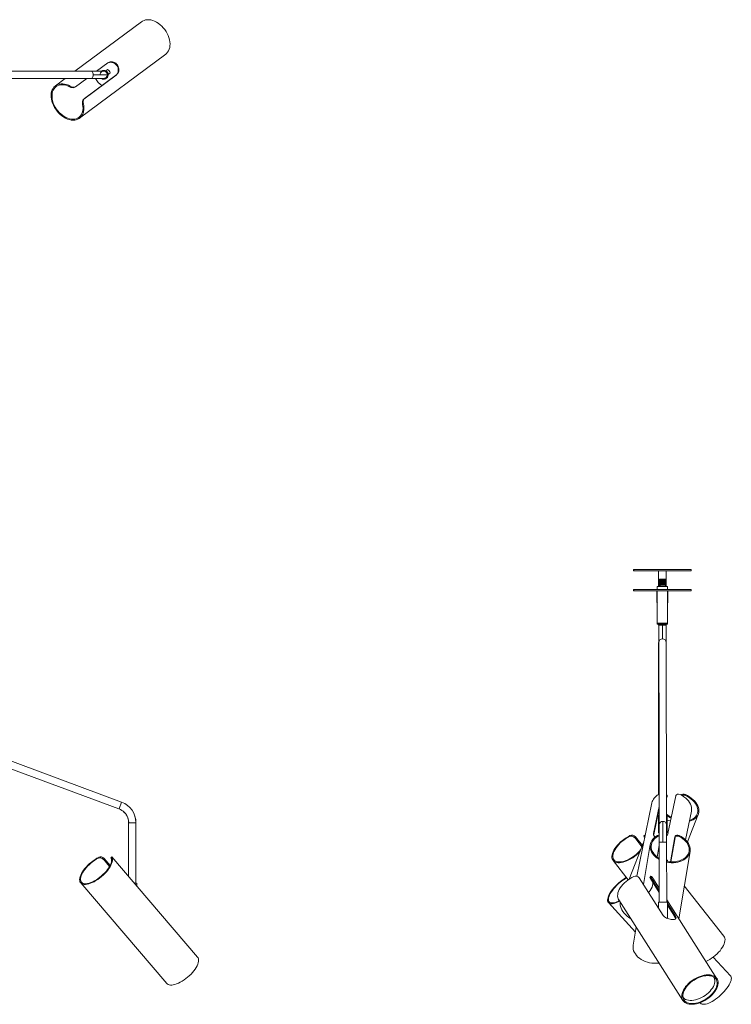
# Model space of a CAD drawing. Header units: millimetres. Extents: x -1604 to 1237, y -736 to 620.
# Tile 7 of 7: x 270 to 1237, y -736 to 602. Entities that reach past the tile are written whole.
import ezdxf

# ---------------------------------------------------------------- set-up
doc = ezdxf.new("R2010")
doc.units = ezdxf.units.MM

msp = doc.modelspace()

# ---------------------------------------------------------------- linework, layer by layer
at = {"color": 7, "linetype": 'Continuous', "lineweight": 15}
for p, q in [((435.3, 599.5), (344.8, 532.1)), ((351.1, 468.2), (468.2, 555.4)), ((374.2, 532.2), (389.6, 543.6)), ((367.7, 532.2), (-277, 531.6)), ((-277, 521.6), (367.7, 522.2)), ((331.4, 522.1), (318.3, 512.4)), ((345.7, 510.9), (360.8, 522.1)), ((356.8, 494.2), (400.7, 526.9)), ((401.6, 527.6), (357.7, 494.9)), ((369.4, 527.2), (389, 527.2)), ((386.6, 532.7), (389.1, 534.6)), ((388.9, 526.2), (389, 527.2)), ((389, 527.2), (389, 527.3)), ((392.7, 529.7), (390, 527.7)), ((392.7, 529.7), (390, 527.7)), ((390, 527.3), (390, 527.3)), ((400.7, 526.9), (401.6, 527.6)), ((337.4, 511), (338.4, 511.7)), ((345.7, 510.9), (344.8, 510.3)), ((356.3, 487.6), (355.3, 486.9)), ((357.7, 494.9), (356.8, 494.2)), ((1182.5, -145.2), (1104.2, -145.3)), ((1104.2, -147.3), (1104.2, -145.3)), ((1182.5, -147.2), (1104.2, -147.3)), ((1104.5, -145.3), (1104.5, -147.3)), ((1138, -147.2), (1138, -168.4)), ((1138.1, -147.2), (1138.1, -168.4)), ((1138.2, -147.2), (1138.2, -168.4)), ((1148.7, -168.4), (1148.7, -147.2)), ((1182.5, -145.2), (1182.5, -147.2)), ((1139.5, -158.4), (1147.5, -158.4)), ((1139.5, -158.7), (1139.5, -158.4)), ((1139.5, -158.4), (1139.5, -158.9)), ((1139.5, -158.9), (1139.5, -158.7)), ((1139.5, -158.9), (1139.5, -159.1)), ((1147.5, -158.4), (1147.5, -158.6)), ((1104.3, -172.5), (1182.5, -172.4)), ((1104.3, -174.5), (1104.3, -172.5)), ((1104.5, -174.5), (1104.5, -172.5)), ((1136.3, -168.4), (1136.3, -172.4)), ((1136.3, -168.4), (1136.3, -172.4)), ((1136.3, -168.4), (1150.5, -168.4)), ((1136.4, -168.4), (1136.4, -172.4)), ((1136.4, -168.4), (1136.4, -172.4)), ((1136.4, -168.4), (1136.4, -172.4)), ((1136.5, -168.4), (1136.5, -172.4)), ((1139.5, -168.4), (1139.5, -166.9)), ((1139.5, -167), (1139.5, -166.9)), ((1139.5, -166.9), (1139.5, -167)), ((1139.5, -167.1), (1139.5, -168.4)), ((1139.5, -167.2), (1139.5, -167.1)), ((1139.5, -167.1), (1139.5, -167.2)), ((1147.5, -166.6), (1147.5, -168.4)), ((1147.5, -166.6), (1147.5, -166.6)), ((1150.5, -172.4), (1150.5, -168.4)), ((1182.5, -174.4), (1182.5, -172.4)), ((1182.5, -174.4), (1104.3, -174.5)), ((1135.8, -175.2), (1135.8, -189.2)), ((1136.5, -175.2), (1135.8, -175.2)), ((1135.9, -175.2), (1135.9, -189.2)), ((1136, -175.2), (1136, -189.2)), ((1136.3, -174.4), (1136.3, -175.2)), ((1136.3, -174.4), (1136.3, -175.2)), ((1136.4, -174.4), (1136.4, -175.2)), ((1136.4, -174.4), (1136.4, -175.2)), ((1136.4, -174.4), (1136.4, -175.2)), ((1136.5, -174.4), (1136.5, -219.4)), ((1150.5, -219.4), (1150.5, -174.4)), ((1151, -175.2), (1150.5, -175.2)), ((1151, -189.2), (1151, -175.2)), ((1136.3, -190), (1136.4, -219.4)), ((1136.3, -190.1), (1136.3, -219.4)), ((1136.4, -190), (1136.4, -219.4)), ((1136.4, -190.1), (1136.4, -219.4)), ((1136.5, -190.1), (1136.5, -219.4)), ((1150.7, -189.9), (1150.7, -189.9)), ((408.2, -461.5), (-259.2, -213.6)), ((-262.7, -223), (404.7, -470.8)), ((1136.3, -218.4), (1150.5, -218.4)), ((1136.4, -219.4), (1136.3, -219.4)), ((1136.5, -219.4), (1136.4, -219.4)), ((1150.5, -219.4), (1136.5, -219.4)), ((1138.3, -219.4), (1138.3, -221.1)), ((1138.4, -219.4), (1138.4, -221.1)), ((1138.4, -219.4), (1138.5, -221.1)), ((1138.4, -219.4), (1138.4, -221.1)), ((1138.5, -219.4), (1138.5, -221.1)), ((1138.5, -219.4), (1138.5, -221.1)), ((1143.5, -221), (1143.6, -239.8)), ((1148.5, -221), (1148.5, -219.4)), ((1138.4, -244.5), (1138.3, -380.9)), ((1138.3, -244.5), (1138.3, -314.9)), ((1138.4, -244.5), (1138.4, -276.7)), ((1138.5, -244.5), (1138.8, -381)), ((1138.5, -244.5), (1138.9, -436.7)), ((1138.6, -244.5), (1139.1, -492.4)), ((1149.1, -492.4), (1148.6, -244.5)), ((1138.3, -404.4), (1138.3, -451.3)), ((1138.8, -404.4), (1138.9, -481.2)), ((1138.9, -451.1), (1138, -451.4)), ((1149, -456), (1149.8, -454.1)), ((1149.9, -452.6), (1149.5, -451.4)), ((1161.5, -452.9), (1151, -504.2)), ((1174.6, -451.3), (1175, -452.6)), ((1128.9, -462.6), (1108.5, -562.4)), ((1131.4, -504.2), (1138.9, -467.7)), ((1139, -460.1), (1139, -506.6)), ((404.8, -470.8), (404.7, -470.8)), ((1138.9, -470), (1131.6, -505.4)), ((1137.9, -481.2), (1137.9, -503.2)), ((1137.9, -481.2), (1139, -481.2)), ((1149.1, -481.2), (1149.9, -481.2)), ((1149.9, -503.2), (1149.9, -481.2)), ((1174.8, -512.7), (1182.8, -473.7)), ((1177.4, -515.5), (1192.1, -478.2)), ((416.5, -482.6), (416.7, -483.2)), ((417.8, -489.6), (417.8, -562.9)), ((417.8, -489.6), (427.8, -489.6)), ((427.8, -571.5), (427.8, -489.6)), ((1144.1, -515.8), (1144.1, -487.7)), ((1098.4, -508.4), (1099.3, -507.1)), ((1106.7, -508.7), (1105.9, -509.8)), ((1106.7, -508.7), (1116.2, -520.7)), ((1119.1, -506.5), (1118.2, -507.8)), ((1118.8, -508.4), (1118.5, -508.1)), ((1119.7, -507.1), (1118.8, -508.4)), ((1119.3, -509.5), (1118.8, -508.4)), ((1119.8, -507.2), (1119.6, -507)), ((1119.6, -507), (1119.7, -507.1)), ((1119.8, -507.2), (1119.7, -507.1)), ((1131.6, -505.4), (1131.4, -504.2)), ((1131.6, -505.4), (1131.5, -506.4)), ((1136.8, -508.4), (1136.6, -507.1)), ((1139, -503.2), (1137.9, -503.2)), ((1149.9, -503.2), (1149.2, -503.2)), ((1154.6, -542.8), (1160.4, -508.6)), ((1160.4, -508.6), (1160.6, -509.8)), ((1166.2, -507), (1166.4, -508.4)), ((1117.9, -516.5), (1098.2, -566.3)), ((1115.6, -522.2), (1105.9, -509.8)), ((1126.8, -519.3), (1117.7, -573.5)), ((1136.4, -536.3), (1139.1, -519.9)), ((1139, -520.5), (1139.1, -538.1)), ((1139.1, -515.8), (1139.2, -597.7)), ((1149.2, -597.7), (1149.1, -515.8)), ((1160.6, -509.8), (1155, -542.8)), ((1165.6, -620), (1181.1, -528.5)), ((376.2, -537.9), (377.2, -536.6)), ((384.5, -538.1), (383.6, -539.3)), ((391.9, -549), (383.6, -539.3)), ((384.5, -538.1), (392.6, -547.6)), ((394.8, -536), (393.8, -537.3)), ((395.1, -536.6), (394.1, -537.9)), ((511.4, -672.3), (394.8, -536.1)), ((1076.3, -540.9), (1096.9, -567.2)), ((1149.2, -540.4), (1150.1, -540.4)), ((1150.1, -542.2), (1150.1, -540.4)), ((352.6, -571.3), (469.6, -708)), ((428.8, -575.7), (428.8, -571.5)), ((1144.5, -615.6), (1111.8, -564.4)), ((1127.3, -562.4), (1126.6, -563.6)), ((1127.9, -564.3), (1127.2, -565.5)), ((1139.2, -584.3), (1127.2, -565.5)), ((1127.9, -564.3), (1139.2, -582.1)), ((1139.2, -578.6), (1130.4, -564.9)), ((1226.9, -643.7), (1173.1, -575.2)), ((1070, -598.2), (1106.7, -638.3)), ((1084.1, -594.4), (1171.2, -731.2)), ((1138.2, -597.7), (1138.2, -605.8)), ((1138.2, -597.7), (1150.2, -597.7)), ((1217.6, -701.6), (1149.2, -594.3)), ((1150.2, -619.7), (1150.2, -597.7)), ((1150.2, -599.4), (1160.6, -615.6)), ((1159.9, -616.8), (1150.2, -601.6)), ((1160.6, -615.6), (1159.9, -616.8)), ((1107.8, -631.7), (1103.7, -656.1)), ((1235.9, -697.8), (1212.5, -672.2)), ((1213.3, -699.5), (1213.3, -699.4)), ((1171.1, -726.3), (1171.2, -726.4)), ((1194.7, -734.2), (1195.4, -734.9))]:
    msp.add_line(p, q, dxfattribs=at)
at = {"color": 8, "linetype": 'Continuous', "lineweight": 15}
for p, q in [((1135.9, -189.2), (1135.8, -189.2)), ((1136.5, -189.2), (1136, -189.2)), ((1136, -189.2), (1136, -189.2)), ((1151, -189.2), (1150.5, -189.2)), ((1138.4, -221.1), (1138.3, -221.1)), ((1138.5, -221.1), (1138.4, -221.1)), ((1138.4, -221.1), (1138.4, -221.1)), ((1148.5, -221), (1138.5, -221.1)), ((1138.5, -221.1), (1138.5, -221.1)), ((1138.5, -221.1), (1138.5, -221.1)), ((1138.8, -380.4), (1138.8, -381)), ((1138.3, -404.4), (1138.8, -404.4)), ((1138.8, -404.4), (1138.9, -404.4)), ((1139, -436.1), (1138.9, -436.7)), ((404.8, -470.8), (408.2, -461.5)), ((1139, -460.1), (1139, -460.1)), ((1139.1, -515.8), (1149.1, -515.8))]:
    msp.add_line(p, q, dxfattribs=at)
at = {"color": 7, "linetype": 'Continuous', "lineweight": 15, "flags": 128}
for points in [[(466.9, 588.7), (464.9, 591.1), (462.8, 593.4), (460.5, 595.4), (458.1, 597.3), (455.6, 598.8), (453.1, 600.1), (450.5, 601.1), (448, 601.8), (445.5, 602.2), (443.1, 602.2), (440.8, 601.9), (438.7, 601.3), (436.7, 600.4), (435.3, 599.5)], [(468.2, 555.4), (469.4, 556.4), (470.8, 558.1), (472, 559.9), (473, 562), (473.6, 564.4), (474, 566.8), (474.1, 569.4), (473.8, 572.2), (473.3, 575), (472.6, 577.8), (471.5, 580.6), (470.2, 583.4), (468.6, 586.1), (466.9, 588.7)], [(400.7, 526.9), (401.6, 527.7), (402.3, 528.8), (403.4, 531.4), (403.6, 532.9), (403.7, 534.6), (403.4, 536.2), (402.9, 537.9), (401.7, 540.1), (400.6, 541.3), (399.3, 542.4), (398, 543.2), (396.5, 543.8), (395, 544.2), (393.4, 544.3), (391.9, 544.2), (390.5, 543.9), (388.7, 543)], [(401.6, 527.6), (402.4, 528.4), (403.2, 529.5), (403.8, 530.7), (404.3, 532.1), (404.5, 533.6), (404.5, 535.3), (404.2, 536.9), (403.7, 538.6), (402.5, 540.7), (401.4, 541.9), (400.2, 543), (398.8, 543.8), (397.3, 544.4), (395.8, 544.8), (394.3, 544.9), (392.7, 544.8), (391.3, 544.5), (389.6, 543.6)], [(381.5, 532), (381.4, 532.1), (380.4, 532.2), (378.5, 532.2), (375.8, 532.2), (372.2, 532.2), (367.7, 532.2)], [(367.7, 522.2), (372.5, 522.2), (376.3, 522.2), (379, 522.2), (381, 522.2), (383, 522.2), (385, 522.5), (386.2, 522.9), (387.3, 523.7), (388.3, 524.8), (388.9, 526.3)], [(338.4, 511.7), (335.9, 513), (333.3, 514), (330.8, 514.6), (328.3, 515), (326, 515), (323.7, 514.7), (321.5, 514.1), (319.6, 513.2), (317.8, 512), (316.3, 510.5), (315, 508.7), (313.9, 506.8), (313.1, 504.5), (312.6, 502.1), (312.4, 499.6), (312.5, 496.9), (312.8, 494.2), (313.5, 491.4), (314.4, 488.5), (315.6, 485.8), (317, 483), (318.7, 480.4), (320.6, 477.9), (322.6, 475.5), (324.8, 473.3), (327.2, 471.4), (329.6, 469.7), (332.1, 468.3), (334.6, 467.1), (337.2, 466.3), (339.7, 465.8), (342.1, 465.6), (344.5, 465.7), (346.7, 466.1), (348.7, 466.8), (350.6, 467.9), (352.3, 469.2), (353.7, 470.8), (354.9, 472.7), (355.9, 474.8), (356.5, 477.1), (356.9, 479.6), (357, 482.2), (356.8, 484.9), (356.3, 487.6)], [(337.4, 511), (334.9, 512.1), (332.5, 513), (330, 513.5), (327.6, 513.7), (325.4, 513.6), (323.2, 513.1), (321.2, 512.4), (319.4, 511.3), (317.8, 510), (316.5, 508.4), (315.3, 506.5), (314.5, 504.4), (313.9, 502.1), (313.7, 499.7), (313.7, 497.1), (314, 494.4), (314.5, 491.7), (315.4, 488.9), (316.5, 486.2), (317.9, 483.5), (319.5, 481), (321.4, 478.5), (323.4, 476.2), (325.5, 474.1), (327.8, 472.2), (330.2, 470.6), (332.6, 469.3), (335.1, 468.2), (337.6, 467.5), (340, 467), (342.4, 466.9), (344.6, 467.1), (346.7, 467.6), (348.7, 468.5), (350.4, 469.6), (352, 471), (353.3, 472.7), (354.3, 474.6), (355.1, 476.8), (355.6, 479.1), (355.8, 481.6), (355.7, 484.2), (355.3, 486.9)], [(344.8, 510.3), (343.7, 509.8), (342.3, 509.6), (340.8, 509.8), (339.2, 510.2), (337.4, 511)], [(338.4, 511.7), (340.2, 510.9), (342.3, 510.3), (344, 510.3), (345.3, 510.7), (345.7, 510.9)], [(355.3, 486.9), (355.1, 488.1), (355.1, 489.4), (355.2, 491.2), (355.7, 492.8), (356.4, 493.9), (356.8, 494.2)], [(357.7, 494.9), (356.8, 494), (356.3, 492.7), (356, 491.1), (356, 489.4), (356.3, 487.6)], [(1147.3, -158.4), (1146.9, -158.4), (1145.5, -158.5), (1143.9, -158.6), (1142.2, -158.6), (1140.7, -158.7), (1139.5, -158.7)], [(1147.5, -158.6), (1146.7, -158.6), (1145.8, -158.6), (1144.6, -158.7), (1143.5, -158.7), (1142.3, -158.8), (1141.2, -158.8), (1140.2, -158.8), (1139.5, -158.9)], [(1147.5, -158.8), (1146.8, -158.9), (1145.9, -158.9), (1144.7, -159), (1143.5, -159), (1142.2, -159.1), (1141, -159.1), (1140.1, -159.2), (1139.5, -159.2)], [(1139.5, -159.2), (1139.5, -159.1), (1139.5, -159), (1139.5, -158.9)], [(1139.5, -159.1), (1139.5, -159.1), (1139.5, -159.2), (1139.5, -159.3)], [(1139.5, -159.9), (1139.5, -159.6), (1139.5, -159.4), (1139.5, -159.2)], [(1139.5, -159.3), (1139.5, -159.6), (1139.5, -159.8), (1139.5, -160.1)], [(1147.5, -159.6), (1146.2, -159.6), (1144.9, -159.7), (1143.5, -159.7), (1142.1, -159.8), (1140.8, -159.8), (1139.5, -159.9)], [(1147.5, -159.8), (1146.8, -159.9), (1145.9, -159.9), (1144.7, -160), (1143.5, -160), (1142.2, -160.1), (1141, -160.1), (1140.1, -160.2), (1139.5, -160.2)], [(1139.5, -160.2), (1139.5, -160.1), (1139.5, -160), (1139.5, -159.9)], [(1139.5, -160.1), (1139.5, -160.1), (1139.5, -160.2), (1139.5, -160.3)], [(1139.5, -160.9), (1139.5, -160.6), (1139.5, -160.4), (1139.5, -160.2)], [(1139.5, -160.3), (1139.5, -160.6), (1139.5, -160.8), (1139.5, -161.1)], [(1147.5, -160.6), (1146.2, -160.6), (1144.9, -160.7), (1143.5, -160.7), (1142.1, -160.8), (1140.8, -160.8), (1139.5, -160.9)], [(1147.5, -158.6), (1147.5, -158.6), (1147.5, -158.7), (1147.5, -158.8)], [(1147.5, -158.8), (1147.5, -159.1), (1147.5, -159.3), (1147.5, -159.6)], [(1147.5, -159.6), (1147.5, -159.6), (1147.5, -159.7), (1147.5, -159.8)], [(1147.5, -159.8), (1147.5, -160.1), (1147.5, -160.3), (1147.5, -160.6)], [(1147.5, -160.6), (1147.5, -160.6), (1147.5, -160.7), (1147.5, -160.8)], [(1147.5, -160.8), (1146.8, -160.9), (1145.9, -160.9), (1144.7, -161), (1143.5, -161), (1142.2, -161.1), (1141, -161.1), (1140.1, -161.2), (1139.5, -161.2)], [(1139.5, -161.2), (1139.5, -161.1), (1139.5, -161), (1139.5, -160.9)], [(1139.5, -161.1), (1139.5, -161.1), (1139.5, -161.2), (1139.5, -161.3)], [(1139.5, -161.9), (1139.5, -161.6), (1139.5, -161.4), (1139.5, -161.2)], [(1139.5, -161.3), (1139.5, -161.6), (1139.5, -161.8), (1139.5, -162.1)], [(1147.5, -161.6), (1146.2, -161.6), (1144.9, -161.7), (1143.5, -161.7), (1142.1, -161.8), (1140.8, -161.8), (1139.5, -161.9)], [(1147.5, -161.8), (1146.8, -161.9), (1145.9, -161.9), (1144.7, -162), (1143.5, -162), (1142.2, -162.1), (1141, -162.1), (1140.1, -162.2), (1139.5, -162.2)], [(1139.5, -162.2), (1139.5, -162.1), (1139.5, -162), (1139.5, -161.9)], [(1139.5, -162.1), (1139.5, -162.1), (1139.5, -162.2), (1139.5, -162.3)], [(1139.5, -162.9), (1139.5, -162.6), (1139.5, -162.4), (1139.5, -162.2)], [(1139.5, -162.3), (1139.5, -162.6), (1139.5, -162.8), (1139.5, -163.1)], [(1147.5, -162.6), (1146.2, -162.6), (1144.9, -162.7), (1143.5, -162.7), (1142.1, -162.8), (1140.8, -162.8), (1139.5, -162.9)], [(1139.5, -163.2), (1140.1, -163.2), (1141, -163.1), (1142.2, -163.1), (1143.5, -163), (1144.7, -163), (1145.9, -162.9), (1146.8, -162.9), (1147.5, -162.8)], [(1139.5, -163.2), (1139.5, -163.1), (1139.5, -163), (1139.5, -162.9)], [(1139.5, -163.1), (1139.5, -163.1), (1139.5, -163.2), (1139.5, -163.3)], [(1139.5, -163.9), (1139.5, -163.6), (1139.5, -163.4), (1139.5, -163.2)], [(1139.5, -163.3), (1139.5, -163.6), (1139.5, -163.8), (1139.5, -164.1)], [(1139.5, -163.9), (1140.8, -163.8), (1142.1, -163.8), (1143.5, -163.7), (1144.9, -163.7), (1146.2, -163.6), (1147.5, -163.6)], [(1139.5, -164.2), (1140.1, -164.2), (1141, -164.1), (1142.2, -164.1), (1143.5, -164), (1144.7, -164), (1145.9, -163.9), (1146.8, -163.9), (1147.5, -163.8)], [(1139.5, -164.2), (1139.5, -164.1), (1139.5, -164), (1139.5, -163.9)], [(1139.5, -164.1), (1139.5, -164.1), (1139.5, -164.2), (1139.5, -164.3)], [(1139.5, -164.9), (1139.5, -164.6), (1139.5, -164.4), (1139.5, -164.2)], [(1139.5, -164.3), (1139.5, -164.6), (1139.5, -164.8), (1139.5, -165.1)], [(1139.5, -164.9), (1140.8, -164.8), (1142.1, -164.8), (1143.5, -164.7), (1144.9, -164.7), (1146.2, -164.6), (1147.5, -164.6)], [(1139.5, -165.2), (1140.1, -165.2), (1141, -165.1), (1142.2, -165.1), (1143.5, -165), (1144.7, -165), (1145.9, -164.9), (1146.8, -164.9), (1147.5, -164.8)], [(1139.5, -165.2), (1139.5, -165.1), (1139.5, -165), (1139.5, -164.9)], [(1139.5, -165.1), (1139.5, -165.1), (1139.5, -165.2), (1139.5, -165.3)], [(1139.5, -165.9), (1139.5, -165.6), (1139.5, -165.4), (1139.5, -165.2)], [(1139.5, -165.3), (1139.5, -165.6), (1139.5, -165.8), (1139.5, -166.1)], [(1139.5, -165.9), (1140.8, -165.8), (1142.1, -165.8), (1143.5, -165.7), (1144.9, -165.7), (1146.2, -165.6), (1147.5, -165.6)], [(1139.5, -166.2), (1140.1, -166.2), (1141, -166.1), (1142.2, -166.1), (1143.5, -166), (1144.7, -166), (1145.9, -165.9), (1146.8, -165.9), (1147.5, -165.8)], [(1139.5, -166.2), (1139.5, -166.1), (1139.5, -166), (1139.5, -165.9)], [(1139.5, -166.1), (1139.5, -166.1), (1139.5, -166.2), (1139.5, -166.3)], [(1139.5, -166.9), (1139.5, -166.6), (1139.5, -166.4), (1139.5, -166.2)], [(1139.5, -166.3), (1139.5, -166.6), (1139.5, -166.8), (1139.5, -167.1)], [(1139.5, -166.9), (1139.7, -166.9), (1140.7, -166.9), (1142, -166.8), (1143.7, -166.8), (1145.3, -166.7), (1146.7, -166.6), (1147.5, -166.6)], [(1139.5, -166.9), (1140.2, -166.8), (1141.2, -166.8), (1142.3, -166.8), (1143.5, -166.7), (1144.6, -166.7), (1145.8, -166.6), (1146.7, -166.6), (1147.5, -166.6)], [(1147.5, -160.8), (1147.5, -161.1), (1147.5, -161.3), (1147.5, -161.6)], [(1147.5, -161.6), (1147.5, -161.6), (1147.5, -161.7), (1147.5, -161.8)], [(1147.5, -161.8), (1147.5, -162.1), (1147.5, -162.3), (1147.5, -162.6)], [(1147.5, -162.6), (1147.5, -162.6), (1147.5, -162.7), (1147.5, -162.8)], [(1147.5, -162.8), (1147.5, -163.1), (1147.5, -163.3), (1147.5, -163.6)], [(1147.5, -163.6), (1147.5, -163.6), (1147.5, -163.7), (1147.5, -163.8)], [(1147.5, -163.8), (1147.5, -164.1), (1147.5, -164.3), (1147.5, -164.6)], [(1147.5, -164.6), (1147.5, -164.6), (1147.5, -164.7), (1147.5, -164.8)], [(1147.5, -164.8), (1147.5, -165.1), (1147.5, -165.3), (1147.5, -165.6)], [(1147.5, -165.6), (1147.5, -165.6), (1147.5, -165.7), (1147.5, -165.8)], [(1147.5, -165.8), (1147.5, -166.1), (1147.5, -166.3), (1147.5, -166.6)], [(1136, -189.2), (1136.1, -189.6), (1136.3, -190)], [(1138.4, -221.1), (1138.4, -225.7), (1138.4, -229.4), (1138.4, -231.3), (1138.4, -232.8), (1138.4, -234.1), (1138.4, -236.4), (1138.4, -239.2), (1138.4, -242.1), (1138.4, -244.5)], [(1138.4, -221.1), (1138.4, -225.7), (1138.4, -229.4), (1138.4, -231.3), (1138.4, -232.8), (1138.4, -234.1), (1138.4, -236.4), (1138.4, -239.2), (1138.4, -242.1), (1138.4, -244.5)], [(1138.5, -221.1), (1138.5, -225.7), (1138.5, -229.4), (1138.5, -231.3), (1138.5, -232.9), (1138.5, -234.1), (1138.6, -236.4), (1138.6, -239.2), (1138.6, -242.1), (1138.6, -244.5)], [(1148.4, -244.5), (1148.4, -242.1), (1148.4, -239.2), (1148.4, -236.4), (1148.4, -234.1), (1148.4, -232.8), (1148.4, -231.3), (1148.4, -229.4), (1148.4, -225.7), (1148.4, -221)], [(1148.4, -244.5), (1148.4, -242.1), (1148.4, -239.2), (1148.4, -236.4), (1148.4, -234.1), (1148.4, -232.8), (1148.4, -231.3), (1148.4, -229.4), (1148.4, -225.7), (1148.4, -221)], [(1148.6, -244.5), (1148.6, -242.1), (1148.6, -239.2), (1148.6, -236.4), (1148.5, -234.1), (1148.5, -232.8), (1148.5, -231.3), (1148.5, -229.4), (1148.5, -225.7), (1148.5, -221)], [(1138.3, -380.9), (1138.3, -383.4), (1138.3, -386.2), (1138.3, -389), (1138.3, -391.4), (1138.3, -392.6), (1138.3, -394.1), (1138.3, -396), (1138.3, -399.8), (1138.3, -404.4)], [(1138.8, -381), (1138.8, -383.4), (1138.8, -386.2), (1138.8, -389), (1138.8, -391.4), (1138.8, -392.6), (1138.8, -394.1), (1138.8, -396.1), (1138.8, -399.8), (1138.8, -404.4)], [(1138.9, -436.7), (1138.9, -439.1), (1139, -442), (1139, -444.8), (1139, -447.1), (1139, -448.3), (1139, -449.8), (1139, -451.8), (1139, -455.5), (1139, -460.1)], [(1149, -450.9), (1149.1, -450.9), (1149.5, -451.5)], [(1149.8, -454.1), (1150, -453.1), (1149.8, -452.4), (1149.2, -452), (1149, -452)], [(1167.5, -451.3), (1165.5, -450.8), (1163.7, -450.9), (1162.4, -451.5), (1161.7, -452.5), (1161.5, -452.9)], [(1167.5, -451.3), (1170.2, -452.7), (1172.7, -454.2), (1175.1, -456), (1177.1, -457.9), (1178.9, -459.9), (1180.4, -462), (1181.6, -464.2), (1182.4, -466.5), (1182.9, -468.8), (1183.1, -471), (1182.8, -473.3), (1182.8, -473.7)], [(1168.6, -451.9), (1168.6, -451.9), (1169.7, -451.2), (1171.1, -450.8), (1172.8, -450.8), (1174.6, -451.3)], [(1179.9, -487.5), (1180.4, -487.4), (1182.9, -486.6), (1185.2, -485.6), (1187.2, -484.4), (1188.9, -482.9), (1190.4, -481.3), (1191.6, -479.5), (1192.4, -477.5), (1192.9, -475.4), (1193, -473.3), (1192.8, -471), (1192.3, -468.8), (1191.4, -466.5), (1190.2, -464.2), (1188.7, -462), (1186.9, -459.9), (1184.9, -457.8), (1182.6, -456), (1180.1, -454.2), (1177.4, -452.7), (1174.6, -451.3)], [(1180.2, -486.2), (1182.3, -485.5), (1184.4, -484.5), (1186.4, -483.3), (1188, -481.8), (1189.4, -480.2), (1190.4, -478.4), (1191.1, -476.4), (1191.5, -474.4), (1191.5, -472.2), (1191.2, -470), (1190.6, -467.8), (1189.6, -465.6), (1188.3, -463.4), (1186.7, -461.3), (1184.8, -459.3), (1182.7, -457.4), (1180.3, -455.6), (1177.7, -454), (1175, -452.6)], [(427.7, -489.6), (427.3, -484.4), (425.9, -479.1)], [(1138.9, -480.7), (1138.3, -480.2), (1137, -479.1)], [(416.7, -483.2), (417.5, -486.1), (417.9, -489.6)], [(1139.1, -492.4), (1139.1, -494.8), (1139.1, -497.7), (1139.1, -500.5), (1139.1, -502.8), (1139.1, -504), (1139.1, -505.5), (1139.1, -507.5), (1139.1, -511.2), (1139.1, -515.8)], [(1149.1, -515.8), (1149.1, -511.2), (1149.1, -507.5), (1149.1, -505.5), (1149.1, -504), (1149.1, -502.8), (1149.1, -500.5), (1149.1, -497.7), (1149.1, -494.8), (1149.1, -492.4)], [(1154.6, -486.8), (1151.7, -486.3), (1149.9, -485.9)], [(1099.3, -507.1), (1096.7, -508.5), (1094.1, -510), (1091.5, -511.8), (1089, -513.7), (1086.6, -515.7), (1084.4, -517.8), (1082.3, -520), (1080.5, -522.3), (1078.9, -524.6), (1077.5, -526.9), (1076.4, -529.1), (1075.5, -531.3), (1075, -533.4), (1074.8, -535.3), (1074.8, -537.1), (1075.2, -538.8), (1075.8, -540.2), (1076.8, -541.4), (1078, -542.4), (1079.5, -543.2), (1081.2, -543.7), (1083.1, -544), (1085.2, -544), (1087.5, -543.7), (1089.9, -543.2), (1092.5, -542.4), (1095.1, -541.4), (1097.7, -540.2), (1100.4, -538.7), (1103, -537.1), (1105.5, -535.3), (1108, -533.3), (1110.3, -531.2), (1112.4, -529.1), (1113.3, -528.1)], [(1098.4, -508.4), (1095.9, -509.8), (1093.3, -511.4), (1090.8, -513.2), (1088.4, -515.1), (1086.2, -517.1), (1084.1, -519.2), (1082.2, -521.4), (1080.5, -523.7), (1079.1, -525.9), (1077.9, -528.1), (1077, -530.2), (1076.4, -532.3), (1076.1, -534.2), (1076, -536), (1076.3, -537.6), (1076.9, -539.1), (1077.8, -540.3), (1078.9, -541.3), (1080.4, -542.1), (1082, -542.6), (1083.9, -542.9), (1086, -542.9), (1088.2, -542.6), (1090.6, -542.1), (1093, -541.3), (1095.6, -540.3), (1098.2, -539.1), (1100.7, -537.6), (1103.3, -536), (1105.7, -534.2), (1108.1, -532.2), (1110.3, -530.2), (1112.3, -528), (1114.2, -525.8), (1114.2, -525.8)], [(1118.3, -507.8), (1118.3, -507.8), (1118.2, -507.9), (1118.5, -508.5), (1119.2, -509.4), (1119.3, -509.6)], [(1119.1, -506.5), (1119.2, -506.6), (1119.4, -506.7)], [(1136.6, -507.1), (1134.3, -508.4), (1132.3, -510), (1130.5, -511.7), (1129.1, -513.6), (1128, -515.6), (1127.2, -517.8), (1126.7, -520), (1126.6, -522.3), (1126.9, -524.5), (1127.5, -526.8), (1128.5, -529.1), (1129.8, -531.2), (1131.4, -533.3), (1133.3, -535.2), (1135.4, -537.1), (1137.9, -538.7), (1139.2, -539.4)], [(1136.8, -508.4), (1134.7, -509.8), (1132.8, -511.4), (1131.2, -513.1), (1129.9, -515), (1129, -517.1), (1128.4, -519.2), (1128.1, -521.4), (1128.2, -523.6), (1128.7, -525.8), (1129.5, -528), (1130.7, -530.2), (1132.1, -532.2), (1133.9, -534.2), (1136, -536), (1138.3, -537.6), (1139.1, -538.1)], [(1136.6, -507.1), (1138.2, -506.5), (1139.1, -506.6)], [(1139.1, -507.8), (1138.3, -507.8), (1136.8, -508.4)], [(1149.1, -542), (1149.3, -542), (1152.3, -542.5), (1155.3, -542.8), (1158.3, -542.8), (1161.3, -542.5), (1164.1, -542), (1166.8, -541.2), (1169.4, -540.2), (1171.7, -539), (1173.8, -537.5), (1175.6, -535.9), (1177.1, -534.1), (1178.3, -532.2), (1179.1, -530.1), (1179.6, -528), (1179.8, -525.8), (1179.6, -523.5), (1179, -521.3), (1178.1, -519.1), (1176.9, -517), (1175.3, -515), (1173.5, -513.1), (1171.3, -511.3), (1169, -509.8), (1166.4, -508.4)], [(1149.2, -543.1), (1149.2, -543.1), (1152.3, -543.6), (1155.4, -543.9), (1158.5, -543.9), (1161.5, -543.6), (1164.5, -543.1), (1167.3, -542.3), (1169.9, -541.3), (1172.3, -540.1), (1174.5, -538.6), (1176.4, -537), (1178, -535.2), (1179.3, -533.2), (1180.3, -531.2), (1181, -529), (1181.2, -526.8), (1181.2, -524.5), (1180.8, -522.2), (1180, -519.9), (1178.9, -517.7), (1177.4, -515.6), (1175.7, -513.6), (1173.7, -511.7), (1171.4, -509.9), (1168.9, -508.4), (1166.2, -507)], [(1160.4, -508.6), (1160.9, -507.6), (1161.7, -506.9), (1163, -506.5), (1164.5, -506.5), (1166.2, -507)], [(1166.4, -508.4), (1165.3, -507.9), (1164.1, -507.7), (1162.6, -507.8), (1161.4, -508.4), (1160.7, -509.4), (1160.6, -509.8)], [(377.2, -536.6), (374.7, -537.9), (372.1, -539.5), (369.6, -541.2), (367.1, -543.1), (364.7, -545.1), (362.5, -547.3), (360.3, -549.5), (358.4, -551.7), (356.6, -554), (355, -556.3), (353.7, -558.6), (352.7, -560.7), (351.9, -562.8), (351.4, -564.8), (351.2, -566.6), (351.3, -568.2), (351.6, -569.7), (352.3, -570.9), (353.2, -571.9), (354.4, -572.7), (355.8, -573.2), (357.5, -573.5), (359.3, -573.5), (361.4, -573.2), (363.6, -572.7), (365.9, -571.9), (368.4, -570.9), (370.9, -569.7), (373.4, -568.2), (375.9, -566.6), (378.4, -564.8), (380.9, -562.8), (383.2, -560.8), (385.4, -558.6), (387.5, -556.4), (389.4, -554.1), (391.1, -551.8), (392.5, -549.5), (393.7, -547.3), (394.6, -545.2), (395.3, -543.2), (395.7, -541.3), (395.8, -539.5), (395.6, -538), (395.1, -536.6)], [(376.2, -537.9), (373.7, -539.3), (371.2, -540.9), (368.8, -542.6), (366.4, -544.5), (364.1, -546.6), (362, -548.7), (360, -550.9), (358.2, -553.1), (356.6, -555.3), (355.2, -557.5), (354.1, -559.7), (353.3, -561.7), (352.7, -563.7), (352.4, -565.5), (352.4, -567.1), (352.7, -568.5), (353.3, -569.8), (354.2, -570.8), (355.3, -571.6), (356.7, -572.1), (358.3, -572.4), (360.1, -572.4), (362.1, -572.1), (364.3, -571.6), (366.6, -570.8), (369, -569.8), (371.4, -568.6), (373.9, -567.1), (376.4, -565.5), (378.8, -563.7), (381.1, -561.8), (383.4, -559.7), (385.5, -557.6), (387.5, -555.4), (389.2, -553.1), (390.7, -550.9), (392, -548.7), (393.1, -546.6), (393.9, -544.6), (394.3, -542.7), (394.5, -540.9), (394.5, -539.3), (394.1, -537.9)], [(394.1, -537.9), (393.8, -537.3), (393.9, -537.3)], [(394.8, -536.1), (394.8, -536.1), (395.1, -536.6)], [(425.1, -571.5), (426.4, -571.5), (427.5, -571.5), (428.2, -571.5), (428.7, -571.5), (428.7, -571.5), (428.4, -571.5), (427.8, -571.5), (427.8, -571.5)], [(1094.3, -563.8), (1093.7, -564.2), (1091.3, -565.7), (1088.8, -567.5), (1086.4, -569.4), (1084, -571.4), (1081.7, -573.5), (1079.5, -575.8), (1077.5, -578), (1075.6, -580.3), (1073.9, -582.6), (1072.5, -584.8), (1071.2, -587), (1070.2, -589.1), (1069.5, -591), (1069, -592.8), (1068.8, -594.5), (1068.9, -595.9), (1069.3, -597.2), (1069.9, -598.2), (1070.8, -598.9), (1071.9, -599.4), (1073.3, -599.7), (1074.9, -599.7), (1076.7, -599.4), (1078.7, -598.9), (1080.8, -598.1), (1083.1, -597.1), (1085.1, -596.1)], [(1094.7, -564.3), (1092.7, -565.6), (1090.3, -567.1), (1087.9, -568.9), (1085.6, -570.8), (1083.3, -572.8), (1081.1, -575), (1079.1, -577.1), (1077.1, -579.4), (1075.4, -581.6), (1073.9, -583.8), (1072.6, -585.9), (1071.6, -588), (1070.8, -589.9), (1070.2, -591.7), (1070, -593.4), (1070, -594.8), (1070.3, -596), (1070.9, -597.1), (1071.8, -597.8), (1072.9, -598.3), (1074.2, -598.6), (1075.8, -598.6), (1077.5, -598.3), (1079.5, -597.8), (1081.6, -597), (1083.8, -596), (1084.8, -595.5)], [(1084.1, -594.4), (1083.2, -592.8), (1082.7, -591), (1082.5, -589.1), (1082.6, -587), (1083, -584.8), (1083.8, -582.6), (1084.8, -580.3), (1086.2, -578), (1087.8, -575.8), (1089.6, -573.5), (1091.7, -571.4), (1094, -569.4), (1096.5, -567.5), (1099.1, -565.7), (1101.8, -564.2), (1104.6, -562.8)], [(1130.6, -570.9), (1130.5, -572.8), (1130.1, -574.9), (1129.3, -577.1), (1128.3, -579.3), (1126.9, -581.5), (1125.3, -583.7), (1124.7, -584.5)], [(1127.2, -565.5), (1126.7, -564.5), (1126.5, -563.8), (1126.6, -563.6)], [(1128.7, -562.8), (1127.8, -562.2), (1127.3, -562.3), (1127.3, -563), (1127.6, -563.9), (1127.9, -564.3)], [(1128.7, -562.8), (1129.9, -564.2), (1130.4, -564.9)], [(1086.1, -597.7), (1086, -598.9), (1086.1, -601.1), (1086.4, -603.3), (1087.2, -605.6), (1088.2, -607.9), (1089.6, -610.2), (1091.2, -612.3), (1093.2, -614.4), (1095.4, -616.4), (1097.8, -618.2), (1100.2, -619.7)], [(1144.5, -615.6), (1145.3, -616.7), (1146.4, -617.7), (1147.6, -618.5), (1149, -619.2), (1150.6, -619.9), (1152.2, -620.3), (1153.9, -620.7), (1155.5, -621), (1157.7, -621.1), (1158.9, -621), (1159.9, -620.9), (1160.7, -620.6), (1161.4, -620.2), (1161.7, -619.7), (1161.9, -619), (1161.8, -618.2), (1161.4, -617.2), (1160.6, -615.6)], [(1202.6, -678), (1205.1, -676.9), (1207.7, -675.4), (1210.3, -673.8), (1212.9, -672), (1215.3, -670), (1217.7, -667.9), (1219.8, -665.7), (1221.8, -663.5), (1223.5, -661.2), (1225, -658.9), (1226.3, -656.6), (1227.3, -654.4), (1228, -652.3), (1228.4, -650.3), (1228.5, -648.4), (1228.3, -646.6), (1227.8, -645.1), (1227, -643.7), (1226.9, -643.7)], [(1103.7, -656.1), (1103.6, -656.8), (1103.5, -659), (1103.7, -661.3), (1104.3, -663.6), (1105.3, -665.9), (1106.6, -668), (1108.2, -670.1), (1110.1, -672.1), (1112.2, -673.9), (1114.7, -675.5), (1117.3, -677), (1120.1, -678.2), (1123, -679.2), (1126, -680), (1129.1, -680.5), (1132.3, -680.7), (1135.4, -680.7), (1138.4, -680.5), (1138.9, -680.4)], [(469.6, -708), (470.2, -708.6), (471.4, -709.4), (472.9, -709.9), (474.5, -710.2), (476.4, -710.2), (478.5, -709.9), (480.7, -709.4), (483, -708.6), (485.5, -707.6), (488, -706.4), (490.5, -705), (493.1, -703.3), (495.6, -701.5), (498, -699.5), (500.3, -697.5), (502.6, -695.3), (504.6, -693), (506.5, -690.7), (508.2, -688.5), (509.6, -686.2), (510.8, -684), (511.7, -681.8), (512.4, -679.8), (512.8, -677.9), (512.8, -676.2), (512.6, -674.6), (512.1, -673.3), (511.4, -672.3)], [(1205.6, -696.3), (1208.1, -696.4), (1210.3, -696.8), (1212.4, -697.5), (1214.2, -698.3), (1215.8, -699.5), (1217.1, -700.8), (1218.1, -702.4), (1218.7, -704.1), (1219.1, -706), (1219.1, -708), (1218.9, -710.1), (1218.3, -712.4), (1217.4, -714.6), (1216.2, -716.9), (1214.7, -719.2), (1212.9, -721.4), (1210.9, -723.6), (1208.7, -725.7), (1206.3, -727.7), (1203.8, -729.5), (1201.1, -731.1), (1198.3, -732.6), (1195.5, -733.8), (1192.7, -734.8), (1189.9, -735.6), (1187.1, -736.1), (1184.5, -736.4), (1182, -736.4), (1179.6, -736.1), (1177.5, -735.6), (1175.5, -734.9), (1173.8, -733.9), (1172.4, -732.6), (1171.2, -731.2), (1170.4, -729.5), (1169.9, -727.7), (1169.7, -725.8), (1169.8, -723.7), (1170.2, -721.5), (1171, -719.2), (1172, -717), (1173.4, -714.7), (1175, -712.4), (1176.9, -710.2), (1179, -708.1), (1181.3, -706), (1183.8, -704.1), (1186.4, -702.4), (1189.1, -700.8), (1191.9, -699.5), (1194.7, -698.4), (1197.6, -697.5), (1200.3, -696.8), (1203, -696.4), (1205.6, -696.3)], [(1205, -697.4), (1202.5, -697.5), (1199.9, -697.9), (1197.2, -698.5), (1194.5, -699.4), (1191.8, -700.5), (1189.1, -701.8), (1186.5, -703.4), (1184, -705.1), (1181.6, -706.9), (1179.5, -708.9), (1177.5, -710.9), (1175.7, -713.1), (1174.2, -715.3), (1173, -717.5), (1172, -719.7), (1171.4, -721.8), (1171.1, -723.9), (1171.1, -725.9), (1171.4, -727.7), (1172, -729.4), (1172.9, -730.9), (1174.1, -732.2), (1175.6, -733.3), (1177.3, -734.2), (1179.3, -734.8), (1181.5, -735.2), (1183.8, -735.3), (1186.3, -735.2), (1188.9, -734.8), (1191.6, -734.2), (1194.3, -733.3), (1197, -732.2), (1199.7, -730.9), (1202.3, -729.4), (1204.8, -727.7), (1207.2, -725.8), (1209.4, -723.9), (1211.4, -721.8), (1213.1, -719.6), (1214.6, -717.5), (1215.9, -715.2), (1216.8, -713.1), (1217.4, -710.9), (1217.8, -708.8), (1217.8, -706.9), (1217.5, -705), (1216.9, -703.3), (1215.9, -701.8), (1214.7, -700.5), (1213.2, -699.4), (1211.5, -698.5), (1209.5, -697.9), (1207.4, -697.5), (1205, -697.4)], [(1171.1, -726.3), (1172.1, -727.6), (1173.4, -728.8), (1175, -729.7), (1176.8, -730.5), (1178.9, -730.9), (1181.1, -731.2), (1183.5, -731.1), (1186, -730.9), (1188.6, -730.3), (1191.3, -729.6), (1193.9, -728.5), (1196.6, -727.3), (1199.2, -725.9), (1201.6, -724.3), (1204, -722.5), (1206.2, -720.6), (1208.2, -718.6), (1209.9, -716.5), (1211.5, -714.3), (1212.7, -712.2), (1213.7, -710), (1214.3, -707.9), (1214.7, -705.9), (1214.7, -703.9), (1214.4, -702.1), (1213.8, -700.5), (1213.2, -699.4)], [(1195.4, -734.9), (1196.2, -735.6), (1197.3, -736.1), (1198.7, -736.4), (1200.3, -736.4), (1202.2, -736.1), (1204.1, -735.6), (1206.3, -734.8), (1208.5, -733.8), (1210.9, -732.6), (1213.3, -731.1), (1215.7, -729.5), (1218.2, -727.7), (1220.6, -725.7), (1222.9, -723.6), (1225.2, -721.4), (1227.3, -719.2), (1229.3, -716.9), (1231.1, -714.6), (1232.7, -712.3), (1234, -710.1), (1235.2, -708), (1236, -706), (1236.7, -704.1), (1237, -702.3), (1237.1, -700.8), (1236.8, -699.5), (1236.3, -698.3), (1235.9, -697.8)]]:
    msp.add_lwpolyline(points, dxfattribs=at)
at = {"color": 8, "linetype": 'Continuous', "lineweight": 15, "flags": 128}
for points in [[(367.7, 532.2), (367.9, 532.1), (368.4, 531.7), (368.8, 530.9), (369.2, 529.9), (369.4, 528.6), (369.4, 527.2)], [(369.4, 527.2), (369.4, 525.7), (369.2, 524.4), (368.8, 523.4), (368.4, 522.6), (367.9, 522.2), (367.7, 522.2)], [(1138.4, -244.5), (1138.5, -245.2), (1138.5, -245.2)]]:
    msp.add_lwpolyline(points, dxfattribs=at)
at = {"color": 7, "linetype": 'Continuous', "lineweight": 15}
for centre, radius, start, end in [((403.9, 541.8), 36.9, 212.1583, 232.4098), ((384, 527.3), 6, 292.5581, 124.0299), ((384, 527.3), 6, 0, 124.3627), ((384, 527.3), 6, 240.0543, 292.5581), ((385.6, 528.2), 7.26, 12.2012, 61.0499), ((1136.9, -189.3), 0.908, 177.678, 244.8778), ((1150.1, -189.3), 0.909, 298.2596, 1.7397), ((1145.4, -466.7), 17, 115.6313, 166.1947), ((1172.4, -457.7), 5.71, 61.8347, 116.9524), ((397.8, -489.6), 30, 0, 69.6236), ((397.8, -489.6), 20, 20.6164, 69.6236), ((398.1, -489.2), 19.6, 19.3763, 69.9703), ((1172.3, -452.1), 34.6, 227.8759, 241.0151), ((1173, -450.6), 37.3, 230.0909, 241.6705), ((1101.3, -513.9), 6.13, 41.113, 117.6733), ((1102, -512.6), 6.1, 40.1136, 116.2706), ((1135.2, -505.1), 3.84, 166.8728, 253.3153), ((1146.5, -503.3), 4.69, 304.7639, 348.4047), ((379, -543.4), 6.16, 41.4189, 117.1385), ((379.8, -542.2), 6.21, 40.9987, 115.1154), ((1107.3, -568), 5.86, 38.8263, 117.158), ((1156.2, -620.2), 5.01, 358.6892, 42.2651)]:
    msp.add_arc(centre, radius, start, end, dxfattribs=at)
at = {"color": 8, "linetype": 'Continuous', "lineweight": 15}
for centre, radius, start, end in [((384, 527.2), 5, 0.0232, 169.135), ((1136.8, -189.3), 0.955, 178.9835, 248.5811), ((1136.6, -189.4), 0.752, 186.2057, 248.3127), ((1143.4, -244.6), 4.84, 88.1045, 178.378), ((1143.7, -244.6), 4.84, 1.8629, 92.0192), ((1142.7, -380.9), 4.46, 180.0568, 209.9949), ((397.8, -489.6), 20, 360, 20.6164), ((1143.9, -492.5), 4.84, 88.1041, 178.3935), ((1144.3, -492.5), 4.84, 1.7058, 92.0227)]:
    msp.add_arc(centre, radius, start, end, dxfattribs=at)

doc.saveas('drawing.dxf')
